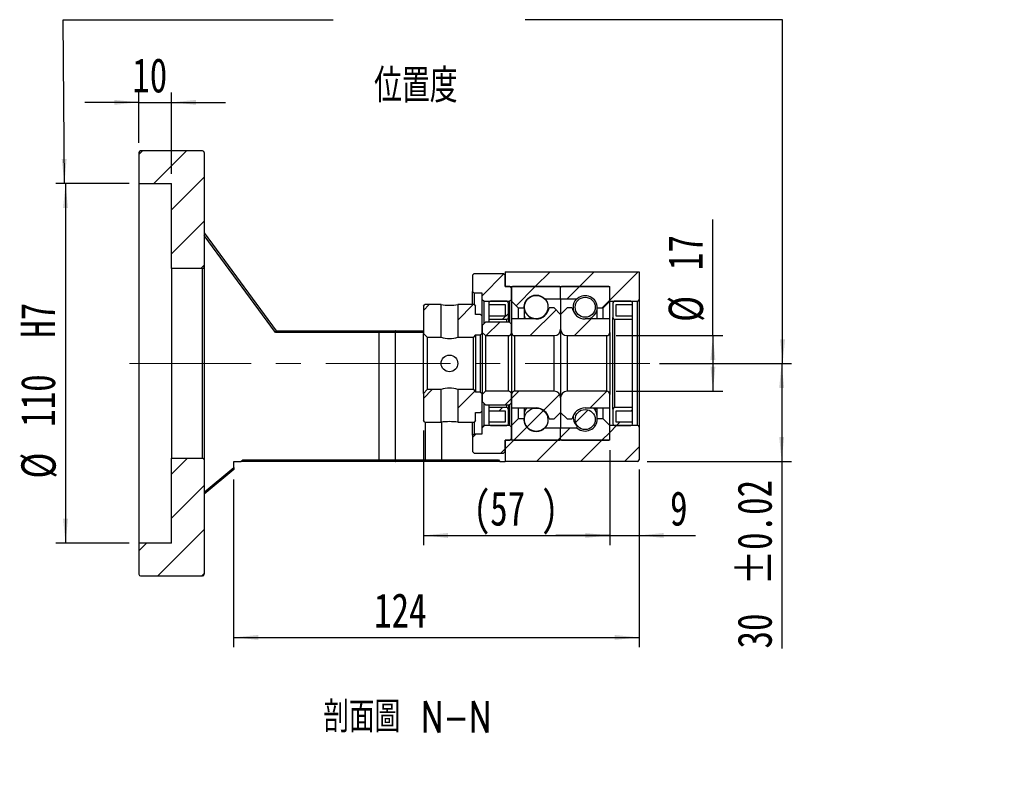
# Model space of a CAD drawing. Header units: millimetres. Extents: x 39 to 284, y 19 to 199.
# Tile 4 of 6: x 184 to 284, y 19 to 97. Entities that reach past the tile are written whole.
import ezdxf

# ---------------------------------------------------------------- set-up
doc = ezdxf.new("R2010")
doc.units = ezdxf.units.MM
doc.linetypes.add('CENTERX2', pattern=[20.32, 12.7, -2.54, 2.54, -2.54])
doc.layers.add('FORMAT', color=7, linetype='Continuous')
doc.styles.add('SLDTEXTSTYLE0', font='TXT', dxfattribs={"width": 0.75})
doc.styles.add('SLDTEXTSTYLE3', font='TXT', dxfattribs={"width": 0.75, "bigfont": 'bigfont'})
doc.dimstyles.new('SLDDIMSTYLE3', dxfattribs={"dimtxt": 3.5, "dimasz": 2.5, "dimexe": 0, "dimexo": 0.0625, "dimgap": 0.875, "dimtad": 1, "dimlfac": 3, "dimrnd": 1e-09, "dimzin": 12, "dimdsep": 46, "dimtxsty": 'SLDTEXTSTYLE0', "dimsah": 1, "dimcen": 0.09, "dimadec": 0, "dimazin": 3, "dimtfac": 1, "dimtofl": 0, "dimtmove": 0, "dimatfit": 3, "dimfxl": 0, "dimfrac": 2, "dimtolj": 1, "dimtzin": 12, "dimarcsym": 0})
doc.dimstyles.new('SLDDIMSTYLE5', dxfattribs={"dimtxt": 3.5, "dimasz": 2.5, "dimexe": 0, "dimexo": 0.0625, "dimgap": 0.875, "dimtad": 1, "dimlfac": 3, "dimrnd": 1e-09, "dimzin": 12, "dimdsep": 46, "dimtxsty": 'SLDTEXTSTYLE0', "dimsah": 1, "dimcen": 0.09, "dimadec": 0, "dimazin": 3, "dimtfac": 1, "dimtmove": 0, "dimatfit": 0, "dimfxl": 0, "dimfrac": 2, "dimtolj": 1, "dimtzin": 12, "dimarcsym": 0})
doc.dimstyles.new('SLDDIMSTYLE6', dxfattribs={"dimtxt": 3.5, "dimasz": 2.5, "dimexe": 0, "dimexo": 0.0625, "dimgap": 0.875, "dimtad": 1, "dimlfac": 3, "dimrnd": 1e-09, "dimzin": 12, "dimdsep": 46, "dimtxsty": 'SLDTEXTSTYLE0', "dimsah": 1, "dimcen": 0.09, "dimadec": 0, "dimazin": 3, "dimtfac": 1, "dimtofl": 0, "dimtmove": 0, "dimatfit": 3, "dimfxl": 0, "dimfrac": 2, "dimtolj": 1, "dimarcsym": 0})
doc.dimstyles.new('SLDDIMSTYLE7', dxfattribs={"dimtxt": 3.5, "dimasz": 2.5, "dimexe": 0, "dimexo": 0.0625, "dimgap": 0.875, "dimtad": 1, "dimlfac": 3, "dimrnd": 1e-09, "dimzin": 12, "dimdsep": 46, "dimtxsty": 'SLDTEXTSTYLE0', "dimsah": 1, "dimcen": 0.09, "dimadec": 0, "dimazin": 3, "dimtol": 1, "dimtp": 0.02, "dimtm": 0.02, "dimtfac": 1, "dimtofl": 0, "dimtmove": 0, "dimatfit": 3, "dimfxl": 0, "dimfrac": 2, "dimtolj": 1, "dimarcsym": 0})

# ---------------------------------------------------------------- blocks, each defined once
blk = doc.blocks.new('_D_10')
at = {"layer": 'FORMAT', "color": 7}
for p, q in [((195.71, 84.66), (195.71, 89.78)), ((199.04, 81.49), (199.04, 89.78)), ((195.71, 88.78), (190.21, 88.78)), ((195.71, 88.78), (199.04, 88.78)), ((199.04, 88.78), (204.54, 88.78))]:
    blk.add_line(p, q, dxfattribs=at)
for points in [[(195.71, 88.78), (193.21, 89.03), (193.21, 88.53)], [(199.04, 88.78), (201.54, 88.53), (201.54, 89.03)]]:
    blk.add_solid(points, dxfattribs=at)
at = {"layer": 'FORMAT', "color": 7, "insert": (195.03, 93.29), "char_height": 3.5, "attachment_point": 1, "style": 'SLDTEXTSTYLE0'}
blk.add_mtext('10', dxfattribs=at)
blk = doc.blocks.new('_D_11')
at = {"layer": 'FORMAT', "color": 7}
for p, q in [((194.71, 80.49), (187.23, 80.49)), ((188.23, 80.49), (188.23, 43.82)), ((194.71, 43.82), (187.23, 43.82))]:
    blk.add_line(p, q, dxfattribs=at)
for points in [[(188.23, 80.49), (187.98, 77.99), (188.48, 77.99)], [(188.23, 43.82), (188.48, 46.32), (187.98, 46.32)]]:
    blk.add_solid(points, dxfattribs=at)
at = {"layer": 'FORMAT', "color": 7, "char_height": 3.5, "attachment_point": 1, "rotation": 90, "style": 'SLDTEXTSTYLE0'}
for s, insert in [('H7', (183.67, 64.76)), ('110', (183.67, 55.69)), ('%%c', (183.72, 50.41))]:
    blk.add_mtext(s, dxfattribs=dict(at, insert=insert))
blk = doc.blocks.new('_D_12')
at = {"layer": 'FORMAT', "color": 7}
for p, q in [((246.71, 51.32), (246.71, 33.21)), ((205.37, 50.32), (205.37, 33.21)), ((205.37, 34.21), (246.71, 34.21))]:
    blk.add_line(p, q, dxfattribs=at)
for points in [[(205.37, 34.21), (207.87, 33.96), (207.87, 34.46)], [(246.71, 34.21), (244.21, 34.46), (244.21, 33.96)]]:
    blk.add_solid(points, dxfattribs=at)
at = {"layer": 'FORMAT', "color": 7, "insert": (219.68, 38.72), "char_height": 3.5, "attachment_point": 1, "style": 'SLDTEXTSTYLE0'}
blk.add_mtext('124', dxfattribs=at)
blk = doc.blocks.new('_D_13')
at = {"layer": 'FORMAT', "color": 7}
for p, q in [((224.71, 55.32), (224.71, 43.61)), ((243.71, 53.32), (243.71, 43.61)), ((224.71, 44.61), (243.71, 44.61))]:
    blk.add_line(p, q, dxfattribs=at)
for points in [[(224.71, 44.61), (227.21, 44.36), (227.21, 44.86)], [(243.71, 44.61), (241.21, 44.86), (241.21, 44.36)]]:
    blk.add_solid(points, dxfattribs=at)
at = {"layer": 'FORMAT', "color": 7, "char_height": 3.5, "attachment_point": 1, "style": 'SLDTEXTSTYLE0'}
for s, insert in [('(', (229.8, 49.12)), (')', (236.69, 49.12)), ('57', (231.52, 49.12))]:
    blk.add_mtext(s, dxfattribs=dict(at, insert=insert))
blk = doc.blocks.new('_D_14')
at = {"layer": 'FORMAT', "color": 7}
for p, q in [((243.71, 53.32), (243.71, 43.61)), ((246.71, 51.32), (246.71, 43.61)), ((243.71, 44.61), (238.21, 44.61)), ((243.71, 44.61), (246.71, 44.61)), ((246.71, 44.61), (252.45, 44.61))]:
    blk.add_line(p, q, dxfattribs=at)
for points in [[(243.71, 44.61), (241.21, 44.86), (241.21, 44.36)], [(246.71, 44.61), (249.21, 44.36), (249.21, 44.86)]]:
    blk.add_solid(points, dxfattribs=at)
at = {"layer": 'FORMAT', "color": 7, "insert": (249.86, 49.12), "char_height": 3.5, "attachment_point": 1, "style": 'SLDTEXTSTYLE0'}
blk.add_mtext('9', dxfattribs=at)
blk = doc.blocks.new('_D_15')
at = {"layer": 'FORMAT', "color": 7}
for p, q in [((254.23, 64.99), (254.23, 76.84)), ((244.37, 64.99), (255.23, 64.99)), ((254.23, 64.99), (254.23, 59.32)), ((244.37, 59.32), (255.23, 59.32))]:
    blk.add_line(p, q, dxfattribs=at)
for points in [[(254.23, 64.99), (253.98, 62.49), (254.48, 62.49)], [(254.23, 59.32), (254.48, 61.82), (253.98, 61.82)]]:
    blk.add_solid(points, dxfattribs=at)
at = {"layer": 'FORMAT', "color": 7, "char_height": 3.5, "attachment_point": 1, "rotation": 90, "style": 'SLDTEXTSTYLE0'}
for s, insert in [('17', (249.67, 71.67)), ('%%c', (249.72, 66.39))]:
    blk.add_mtext(s, dxfattribs=dict(at, insert=insert))
blk = doc.blocks.new('_D_16')
at = {"layer": 'FORMAT', "color": 7}
for p, q in [((248.79, 62.16), (262.24, 62.16)), ((261.24, 62.16), (261.24, 52.16)), ((247.54, 52.16), (262.24, 52.16)), ((261.24, 52.16), (261.24, 33.08))]:
    blk.add_line(p, q, dxfattribs=at)
for points in [[(261.24, 62.16), (260.99, 59.66), (261.49, 59.66)], [(261.24, 52.16), (261.49, 54.66), (260.99, 54.66)]]:
    blk.add_solid(points, dxfattribs=at)
at = {"layer": 'FORMAT', "color": 7, "char_height": 3.5, "attachment_point": 1, "rotation": 90, "style": 'SLDTEXTSTYLE0'}
for s, insert in [('±0.02', (256.73, 39.56)), ('30', (256.73, 33.08))]:
    blk.add_mtext(s, dxfattribs=dict(at, insert=insert))

msp = doc.modelspace()

# ---------------------------------------------------------------- hatches: boundary and pattern name
at = {"layer": 'FORMAT', "linetype": 'Continuous', "lineweight": 18}
h = msp.add_hatch(dxfattribs=at)
h.set_pattern_fill('ANSI31', color=256, style=0)
edge = h.paths.add_edge_path(flags=0)
edge.add_arc((202.2083, 83.6558), 0.1667, 0, 90)
edge.add_line((202.2083, 83.8224), (195.8749, 83.8224))
edge.add_arc((195.8749, 83.6558), 0.1667, 90, 180)
edge.add_line((195.7083, 83.6558), (195.7083, 80.4891))
edge.add_line((195.7083, 80.4891), (199.0416, 80.4891))
edge.add_line((199.0416, 80.4891), (199.0416, 71.8224))
edge.add_line((199.0416, 71.8224), (202.2083, 71.8224))
edge.add_arc((202.2083, 71.9891), 0.1667, 270, 360)
edge.add_line((202.3749, 71.9891), (202.3749, 83.6558))
h = msp.add_hatch(dxfattribs=at)
h.set_pattern_fill('ANSI31', color=256, style=0)
h.paths.add_polyline_path([(230.7083, 68.6558), (230.8749, 68.4891), (233.5416, 68.4891), (233.7083, 68.6558), (233.7083, 69.8224), (233.5416, 69.9891), (233.0416, 69.9891), (233.0416, 71.1558), (232.8749, 71.3224), (229.8749, 71.3224), (229.7083, 71.1558), (229.7083, 69.4891), (229.8749, 69.3224), (230.7083, 69.3224)], flags=0)
h = msp.add_hatch(dxfattribs=at)
h.set_pattern_fill('ANSI31', color=256, style=0)
edge = h.paths.add_edge_path(flags=0)
edge.add_line((246.7083, 68.6558), (246.7083, 71.4891))
edge.add_line((246.7083, 71.4891), (233.0416, 71.4891))
edge.add_line((233.0416, 71.4891), (233.0416, 69.9891))
edge.add_line((233.0416, 69.9891), (243.7083, 69.9891))
edge.add_line((243.7083, 69.9891), (243.7083, 68.4891))
edge.add_line((243.7083, 68.4891), (246.5416, 68.4891))
edge.add_arc((246.5416, 68.6558), 0.1667, 270, 360)
h = msp.add_hatch(dxfattribs=at)
h.set_pattern_fill('ANSI31', color=256, style=0)
edge = h.paths.add_edge_path(flags=0)
edge.add_line((238.6083, 69.9891), (233.8083, 69.9891))
edge.add_arc((233.8083, 69.8891), 0.1, 90, 180)
edge.add_line((233.7083, 69.8891), (233.7083, 68.4891))
edge.add_line((233.7083, 68.4891), (234.3749, 67.8224))
edge.add_line((234.3749, 67.8224), (234.9749, 67.8224))
edge.add_arc((236.2083, 67.8224), 1.2333, 49.179109, 180, ccw=False)
edge.add_line((237.0145, 68.7558), (238.7083, 68.7558))
edge.add_line((238.7083, 68.7558), (238.7083, 69.8891))
edge.add_arc((238.6083, 69.8891), 0.1, 0, 90)
h = msp.add_hatch(dxfattribs=at)
h.set_pattern_fill('ANSI31', color=256, style=0)
edge = h.paths.add_edge_path(flags=0)
edge.add_line((243.7083, 68.4891), (243.7083, 69.8891))
edge.add_arc((243.6083, 69.8891), 0.1, 0, 90)
edge.add_line((243.6083, 69.9891), (238.8083, 69.9891))
edge.add_arc((238.8083, 69.8891), 0.1, 90, 180)
edge.add_line((238.7083, 69.8891), (238.7083, 68.7558))
edge.add_line((238.7083, 68.7558), (240.4021, 68.7558))
edge.add_arc((241.2083, 67.8224), 1.2333, 0, 130.820891, ccw=False)
edge.add_line((242.4416, 67.8224), (243.0416, 67.8224))
edge.add_line((243.0416, 67.8224), (243.7083, 68.4891))
h = msp.add_hatch(dxfattribs=at)
h.set_pattern_fill('ANSI31', color=256, style=0)
edge = h.paths.add_edge_path(flags=0)
edge.add_line((231.3749, 68.1558), (233.0416, 68.1558))
edge.add_line((233.0416, 68.1558), (233.0416, 66.9891))
edge.add_line((233.0416, 66.9891), (231.3749, 66.9891))
edge.add_line((231.3749, 66.9891), (231.3749, 66.6558))
edge.add_line((231.3749, 66.6558), (233.2083, 66.6558))
edge.add_arc((233.2083, 66.8224), 0.1667, 270, 360)
edge.add_line((233.3749, 66.8224), (233.3749, 68.3224))
edge.add_arc((233.2083, 68.3224), 0.1667, 0, 90)
edge.add_line((233.2083, 68.4891), (231.5416, 68.4891))
edge.add_arc((231.5416, 68.3224), 0.1667, 90, 180)
edge.add_line((231.3749, 68.3224), (231.3749, 68.1558))
h = msp.add_hatch(dxfattribs=at)
h.set_pattern_fill('ANSI31', color=256, style=0)
edge = h.paths.add_edge_path(flags=0)
edge.add_arc((236.2083, 67.917), 1.2076, 0, 360)
h = msp.add_hatch(dxfattribs=at)
h.set_pattern_fill('ANSI31', color=256, style=0)
edge = h.paths.add_edge_path(flags=0)
edge.add_arc((241.2083, 67.8814), 1.0247, 0, 360)
h = msp.add_hatch(dxfattribs=at)
h.set_pattern_fill('ANSI31', color=256, style=0)
edge = h.paths.add_edge_path(flags=0)
edge.add_line((246.0416, 66.9891), (244.3749, 66.9891))
edge.add_line((244.3749, 66.9891), (244.3749, 68.1558))
edge.add_line((244.3749, 68.1558), (246.0416, 68.1558))
edge.add_line((246.0416, 68.1558), (246.0416, 68.3224))
edge.add_arc((245.8749, 68.3224), 0.1667, 0, 90)
edge.add_line((245.8749, 68.4891), (244.2083, 68.4891))
edge.add_arc((244.2083, 68.3224), 0.1667, 90, 180)
edge.add_line((244.0416, 68.3224), (244.0416, 66.8224))
edge.add_arc((244.2083, 66.8224), 0.1667, 180, 270)
edge.add_line((244.2083, 66.6558), (246.0416, 66.6558))
edge.add_line((246.0416, 66.6558), (246.0416, 66.9891))
h = msp.add_hatch(dxfattribs=at)
h.set_pattern_fill('ANSI31', color=256, style=0)
h.paths.add_polyline_path([(224.8749, 68.1558), (224.7083, 67.9891), (224.7083, 65.2224), (225.1083, 64.8224), (226.5249, 64.8224), (226.5249, 68.1558)], flags=0)
h = msp.add_hatch(dxfattribs=at)
h.set_pattern_fill('ANSI31', color=256, style=0)
h.paths.add_polyline_path([(230.7083, 66.9891), (230.5416, 67.1558), (230.0416, 67.1558), (230.0416, 67.9891), (229.8749, 68.1558), (228.2249, 68.1558), (228.2249, 64.8224), (229.8083, 64.8224), (230.0416, 65.0558), (230.0416, 65.0724), (230.5416, 65.0724), (230.7083, 65.2391)], flags=0)
h = msp.add_hatch(dxfattribs=at)
h.set_pattern_fill('ANSI31', color=256, style=0)
edge = h.paths.add_edge_path(flags=0)
edge.add_line((238.7083, 65.6558), (238.7083, 67.1558))
edge.add_line((238.7083, 67.1558), (238.0416, 67.8224))
edge.add_line((238.0416, 67.8224), (237.5265, 67.8224))
edge.add_arc((236.2083, 68.0224), 1.3333, 270, 351.373073, ccw=False)
edge.add_line((236.2083, 66.6891), (233.7083, 66.6891))
edge.add_line((233.7083, 66.6891), (233.7083, 65.3224))
edge.add_arc((234.0416, 65.3224), 0.3333, 180, 270)
edge.add_line((234.0416, 64.9891), (238.0416, 64.9891))
edge.add_arc((238.0416, 65.6558), 0.6667, 270, 360)
h = msp.add_hatch(dxfattribs=at)
h.set_pattern_fill('ANSI31', color=256, style=0)
edge = h.paths.add_edge_path(flags=0)
edge.add_line((239.89, 67.8224), (239.3749, 67.8224))
edge.add_line((239.3749, 67.8224), (238.7083, 67.1558))
edge.add_line((238.7083, 67.1558), (238.7083, 65.6558))
edge.add_arc((239.3749, 65.6558), 0.6667, 180, 270)
edge.add_line((239.3749, 64.9891), (243.3749, 64.9891))
edge.add_arc((243.3749, 65.3224), 0.3333, 270, 360)
edge.add_line((243.7083, 65.3224), (243.7083, 66.6891))
edge.add_line((243.7083, 66.6891), (241.2083, 66.6891))
edge.add_arc((241.2083, 68.0224), 1.3333, 188.626927, 270, ccw=False)
h = msp.add_hatch(dxfattribs=at)
h.set_pattern_fill('ANSI31', color=256, style=0)
edge = h.paths.add_edge_path(flags=0)
edge.add_line((230.7083, 65.3224), (231.0416, 64.9891))
edge.add_line((231.0416, 64.9891), (233.3749, 64.9891))
edge.add_arc((233.3749, 65.3224), 0.3333, 270, 360)
edge.add_line((233.7083, 65.3224), (233.7083, 66.0391))
edge.add_arc((233.3749, 66.0391), 0.3333, 0, 90)
edge.add_line((233.3749, 66.3724), (231.0416, 66.3724))
edge.add_line((231.0416, 66.3724), (230.7083, 66.0391))
edge.add_line((230.7083, 66.0391), (230.7083, 65.3224))
h = msp.add_hatch(dxfattribs=at)
h.set_pattern_fill('ANSI31', color=256, style=0)
h.paths.add_polyline_path([(224.7083, 56.3224), (224.8749, 56.1558), (226.5249, 56.1558), (226.5249, 59.4891), (225.1083, 59.4891), (224.7083, 59.0891)], flags=0)
h = msp.add_hatch(dxfattribs=at)
h.set_pattern_fill('ANSI31', color=256, style=0)
h.paths.add_polyline_path([(229.8749, 56.1558), (230.0416, 56.3224), (230.0416, 57.1558), (230.5416, 57.1558), (230.7083, 57.3224), (230.7083, 59.0724), (230.5416, 59.2391), (230.0416, 59.2391), (230.0416, 59.2558), (229.8083, 59.4891), (228.2249, 59.4891), (228.2249, 56.1558)], flags=0)
h = msp.add_hatch(dxfattribs=at)
h.set_pattern_fill('ANSI31', color=256, style=0)
edge = h.paths.add_edge_path(flags=0)
edge.add_line((231.0416, 59.3224), (230.7083, 58.9891))
edge.add_line((230.7083, 58.9891), (230.7083, 58.2724))
edge.add_line((230.7083, 58.2724), (231.0416, 57.9391))
edge.add_line((231.0416, 57.9391), (233.3749, 57.9391))
edge.add_arc((233.3749, 58.2724), 0.3333, 270, 360)
edge.add_line((233.7083, 58.2724), (233.7083, 58.9891))
edge.add_arc((233.3749, 58.9891), 0.3333, 0, 90)
edge.add_line((233.3749, 59.3224), (231.0416, 59.3224))
h = msp.add_hatch(dxfattribs=at)
h.set_pattern_fill('ANSI31', color=256, style=0)
edge = h.paths.add_edge_path(flags=0)
edge.add_line((237.5265, 56.4891), (238.0416, 56.4891))
edge.add_line((238.0416, 56.4891), (238.7083, 57.1558))
edge.add_line((238.7083, 57.1558), (238.7083, 58.6558))
edge.add_arc((238.0416, 58.6558), 0.6667, 0, 90)
edge.add_line((238.0416, 59.3224), (234.0416, 59.3224))
edge.add_arc((234.0416, 58.9891), 0.3333, 90, 180)
edge.add_line((233.7083, 58.9891), (233.7083, 57.6224))
edge.add_line((233.7083, 57.6224), (236.2083, 57.6224))
edge.add_arc((236.2083, 56.2891), 1.3333, 8.626927, 90, ccw=False)
h = msp.add_hatch(dxfattribs=at)
h.set_pattern_fill('ANSI31', color=256, style=0)
edge = h.paths.add_edge_path(flags=0)
edge.add_line((238.7083, 58.6558), (238.7083, 57.1558))
edge.add_line((238.7083, 57.1558), (239.3749, 56.4891))
edge.add_line((239.3749, 56.4891), (239.89, 56.4891))
edge.add_arc((241.2083, 56.2891), 1.3333, 90, 171.373073, ccw=False)
edge.add_line((241.2083, 57.6224), (243.7083, 57.6224))
edge.add_line((243.7083, 57.6224), (243.7083, 58.9891))
edge.add_arc((243.3749, 58.9891), 0.3333, 0, 90)
edge.add_line((243.3749, 59.3224), (239.3749, 59.3224))
edge.add_arc((239.3749, 58.6558), 0.6667, 90, 180)
h = msp.add_hatch(dxfattribs=at)
h.set_pattern_fill('ANSI31', color=256, style=0)
edge = h.paths.add_edge_path(flags=0)
edge.add_line((231.3749, 57.3224), (233.0416, 57.3224))
edge.add_line((233.0416, 57.3224), (233.0416, 56.1558))
edge.add_line((233.0416, 56.1558), (231.3749, 56.1558))
edge.add_line((231.3749, 56.1558), (231.3749, 55.9891))
edge.add_arc((231.5416, 55.9891), 0.1667, 180, 270)
edge.add_line((231.5416, 55.8224), (233.2083, 55.8224))
edge.add_arc((233.2083, 55.9891), 0.1667, 270, 360)
edge.add_line((233.3749, 55.9891), (233.3749, 57.4891))
edge.add_arc((233.2083, 57.4891), 0.1667, 0, 90)
edge.add_line((233.2083, 57.6558), (231.3749, 57.6558))
edge.add_line((231.3749, 57.6558), (231.3749, 57.3224))
h = msp.add_hatch(dxfattribs=at)
h.set_pattern_fill('ANSI31', color=256, style=0)
edge = h.paths.add_edge_path(flags=0)
edge.add_arc((236.2083, 56.3946), 1.2076, 0, 360)
h = msp.add_hatch(dxfattribs=at)
h.set_pattern_fill('ANSI31', color=256, style=0)
edge = h.paths.add_edge_path(flags=0)
edge.add_arc((241.2083, 56.4301), 1.0247, 0, 360)
h = msp.add_hatch(dxfattribs=at)
h.set_pattern_fill('ANSI31', color=256, style=0)
edge = h.paths.add_edge_path(flags=0)
edge.add_line((246.0416, 56.1558), (244.3749, 56.1558))
edge.add_line((244.3749, 56.1558), (244.3749, 57.3224))
edge.add_line((244.3749, 57.3224), (246.0416, 57.3224))
edge.add_line((246.0416, 57.3224), (246.0416, 57.6558))
edge.add_line((246.0416, 57.6558), (244.2083, 57.6558))
edge.add_arc((244.2083, 57.4891), 0.1667, 90, 180)
edge.add_line((244.0416, 57.4891), (244.0416, 55.9891))
edge.add_arc((244.2083, 55.9891), 0.1667, 180, 270)
edge.add_line((244.2083, 55.8224), (245.8749, 55.8224))
edge.add_arc((245.8749, 55.9891), 0.1667, 270, 360)
edge.add_line((246.0416, 55.9891), (246.0416, 56.1558))
h = msp.add_hatch(dxfattribs=at)
h.set_pattern_fill('ANSI31', color=256, style=0)
edge = h.paths.add_edge_path(flags=0)
edge.add_line((233.7083, 55.8224), (233.7083, 54.4224))
edge.add_arc((233.8083, 54.4224), 0.1, 180, 270)
edge.add_line((233.8083, 54.3224), (238.6083, 54.3224))
edge.add_arc((238.6083, 54.4224), 0.1, 270, 360)
edge.add_line((238.7083, 54.4224), (238.7083, 55.5558))
edge.add_line((238.7083, 55.5558), (237.0145, 55.5558))
edge.add_arc((236.2083, 56.4891), 1.2333, 180, 310.820891, ccw=False)
edge.add_line((234.9749, 56.4891), (234.3749, 56.4891))
edge.add_line((234.3749, 56.4891), (233.7083, 55.8224))
h = msp.add_hatch(dxfattribs=at)
h.set_pattern_fill('ANSI31', color=256, style=0)
edge = h.paths.add_edge_path(flags=0)
edge.add_line((238.8083, 54.3224), (243.6083, 54.3224))
edge.add_arc((243.6083, 54.4224), 0.1, 270, 360)
edge.add_line((243.7083, 54.4224), (243.7083, 55.8224))
edge.add_line((243.7083, 55.8224), (243.0416, 56.4891))
edge.add_line((243.0416, 56.4891), (242.4416, 56.4891))
edge.add_arc((241.2083, 56.4891), 1.2333, 229.179109, 360, ccw=False)
edge.add_line((240.4021, 55.5558), (238.7083, 55.5558))
edge.add_line((238.7083, 55.5558), (238.7083, 54.4224))
edge.add_arc((238.8083, 54.4224), 0.1, 180, 270)
h = msp.add_hatch(dxfattribs=at)
h.set_pattern_fill('ANSI31', color=256, style=0)
h.paths.add_polyline_path([(230.8749, 55.8224), (230.7083, 55.6558), (230.7083, 54.9891), (229.8749, 54.9891), (229.7083, 54.8224), (229.7083, 53.1558), (229.8749, 52.9891), (232.8749, 52.9891), (233.0416, 53.1558), (233.0416, 54.3224), (233.5416, 54.3224), (233.7083, 54.4891), (233.7083, 55.6558), (233.5416, 55.8224)], flags=0)
h = msp.add_hatch(dxfattribs=at)
h.set_pattern_fill('ANSI31', color=256, style=0)
edge = h.paths.add_edge_path(flags=0)
edge.add_line((246.7083, 52.3224), (246.7083, 55.6558))
edge.add_arc((246.5416, 55.6558), 0.1667, 0, 90)
edge.add_line((246.5416, 55.8224), (243.7083, 55.8224))
edge.add_line((243.7083, 55.8224), (243.7083, 54.3224))
edge.add_line((243.7083, 54.3224), (233.0416, 54.3224))
edge.add_line((233.0416, 54.3224), (233.0416, 52.1558))
edge.add_line((233.0416, 52.1558), (246.5416, 52.1558))
edge.add_arc((246.5416, 52.3224), 0.1667, 270, 360)
h = msp.add_hatch(dxfattribs=at)
h.set_pattern_fill('ANSI31', color=256, style=0)
edge = h.paths.add_edge_path(flags=0)
edge.add_arc((202.2083, 40.6558), 0.1667, 270, 360)
edge.add_line((202.3749, 40.6558), (202.3749, 52.3224))
edge.add_arc((202.2083, 52.3224), 0.1667, 0, 90)
edge.add_line((202.2083, 52.4891), (199.0416, 52.4891))
edge.add_line((199.0416, 52.4891), (199.0416, 43.8224))
edge.add_line((199.0416, 43.8224), (195.7083, 43.8224))
edge.add_line((195.7083, 43.8224), (195.7083, 40.6558))
edge.add_arc((195.8749, 40.6558), 0.1667, 180, 270)
edge.add_line((195.8749, 40.4891), (202.2083, 40.4891))

# ---------------------------------------------------------------- linework, layer by layer
at = {"color": 7, "linetype": 'Continuous', "lineweight": 25}
for p, q in [((195.7083, 83.6558), (195.7083, 80.4891)), ((202.2083, 83.8224), (195.8749, 83.8224)), ((202.3749, 83.6558), (202.3749, 71.9891)), ((195.7083, 80.4891), (199.0416, 80.4891)), ((195.7083, 80.4891), (195.7083, 43.8224)), ((199.0416, 71.8224), (199.0416, 80.4891)), ((202.3749, 75.4891), (209.7083, 65.4891)), ((209.6238, 65.3224), (202.3749, 75.2073)), ((202.2083, 71.8224), (199.0416, 71.8224)), ((199.0416, 71.8224), (199.0416, 52.4891)), ((202.2083, 52.4891), (202.2083, 71.8224)), ((202.3749, 71.9891), (202.3749, 52.3224)), ((229.7083, 71.1558), (229.8749, 71.3224)), ((229.8749, 71.3224), (232.8749, 71.3224)), ((232.8749, 71.3224), (233.0416, 71.1558)), ((233.0416, 71.4891), (233.0416, 69.9891)), ((233.0416, 71.4891), (246.7083, 71.4891)), ((246.7083, 71.4891), (246.7083, 68.6558)), ((229.7083, 71.1558), (229.7083, 69.4891)), ((233.0416, 69.9891), (233.0416, 71.1558)), ((229.8749, 69.3224), (229.7083, 69.4891)), ((229.7083, 68.1558), (229.7083, 69.4891)), ((230.7083, 69.3224), (229.8749, 69.3224)), ((229.8749, 69.3224), (229.8749, 68.1558)), ((230.7083, 68.6558), (230.7083, 69.3224)), ((233.5416, 69.9891), (233.0416, 69.9891)), ((233.0416, 69.9891), (243.7083, 69.9891)), ((233.5416, 69.9891), (233.7083, 69.8224)), ((233.7083, 69.8891), (233.7083, 68.4891)), ((233.7083, 68.6558), (233.7083, 69.8224)), ((238.6083, 69.9891), (233.8083, 69.9891)), ((238.7083, 68.7558), (238.7083, 69.8891)), ((243.6083, 69.9891), (238.8083, 69.9891)), ((243.7083, 68.4891), (243.7083, 69.9891)), ((243.7083, 68.4891), (243.7083, 69.8891)), ((230.8749, 68.4891), (230.7083, 68.6558)), ((230.7083, 66.9891), (230.7083, 68.6558)), ((230.8749, 68.4891), (233.5416, 68.4891)), ((230.8749, 68.4891), (230.8749, 66.2058)), ((231.3749, 68.3224), (231.3749, 68.1558)), ((233.2083, 68.4891), (231.5416, 68.4891)), ((233.3749, 66.8224), (233.3749, 68.3224)), ((233.7083, 68.6558), (233.5416, 68.4891)), ((233.5416, 66.3278), (233.5416, 68.4891)), ((233.7083, 68.4891), (234.3749, 67.8224)), ((233.7083, 68.4891), (233.7083, 66.6891)), ((237.0145, 68.7558), (238.7083, 68.7558)), ((238.7083, 68.7558), (238.7083, 67.1558)), ((238.7083, 68.7558), (240.4021, 68.7558)), ((240.4021, 68.7471), (240.4021, 68.7558)), ((243.0416, 67.8224), (243.7083, 68.4891)), ((243.7083, 68.4891), (246.5416, 68.4891)), ((243.7083, 66.6891), (243.7083, 68.4891)), ((244.0416, 68.3224), (244.0416, 66.8224)), ((245.8749, 68.4891), (244.2083, 68.4891)), ((246.0416, 68.1558), (246.0416, 68.3224)), ((246.5416, 55.8224), (246.5416, 68.4891)), ((246.7083, 68.6558), (246.7083, 55.6558)), ((224.7083, 67.9891), (224.8749, 68.1558)), ((224.7083, 67.9891), (224.7083, 65.2224)), ((226.5249, 68.1558), (224.8749, 68.1558)), ((226.5249, 64.8224), (226.5249, 68.1558)), ((228.2249, 68.1558), (228.2249, 64.8224)), ((229.8749, 68.1558), (228.2249, 68.1558)), ((229.8749, 68.1558), (230.0416, 67.9891)), ((230.0416, 67.1558), (230.0416, 67.9891)), ((231.3749, 68.1558), (231.3749, 66.9891)), ((231.3749, 68.1558), (233.0416, 68.1558)), ((233.0416, 68.1558), (233.0416, 66.9891)), ((234.3749, 67.8224), (234.9749, 67.8224)), ((234.3749, 67.8224), (234.3749, 66.6891)), ((234.9749, 67.8224), (234.9749, 66.6891)), ((238.0416, 67.8224), (237.5265, 67.8224)), ((238.7083, 67.1558), (238.0416, 67.8224)), ((239.3749, 67.8224), (238.7083, 67.1558)), ((239.89, 67.8224), (239.3749, 67.8224)), ((240.0532, 67.449), (240.0335, 67.3919)), ((242.4416, 66.6891), (242.4416, 67.8224)), ((242.4416, 67.8224), (243.0416, 67.8224)), ((243.0416, 66.6891), (243.0416, 67.8224)), ((244.3749, 68.1558), (246.0416, 68.1558)), ((244.3749, 66.9891), (244.3749, 68.1558)), ((246.0416, 66.9891), (246.0416, 68.1558)), ((230.5416, 67.1558), (230.0416, 67.1558)), ((230.5416, 67.1558), (230.7083, 66.9891)), ((230.7083, 65.2391), (230.7083, 66.9891)), ((230.7083, 66.0391), (231.0416, 66.3724)), ((233.3749, 66.3724), (231.0416, 66.3724)), ((233.0416, 66.9891), (231.3749, 66.9891)), ((231.3749, 66.9891), (231.3749, 66.6558)), ((231.3749, 66.6558), (231.3749, 66.3724)), ((231.3749, 66.6558), (233.2083, 66.6558)), ((233.3749, 66.8224), (233.3749, 66.3724)), ((233.7083, 66.6891), (233.7083, 65.3224)), ((236.2083, 66.6891), (233.7083, 66.6891)), ((238.7083, 67.1558), (238.7083, 65.6558)), ((243.7083, 66.6891), (241.2083, 66.6891)), ((243.7083, 65.3224), (243.7083, 66.6891)), ((244.0416, 57.4891), (244.0416, 66.8224)), ((244.2083, 66.6558), (244.2083, 57.6558)), ((244.2083, 66.6558), (246.0416, 66.6558)), ((246.0416, 66.9891), (244.3749, 66.9891)), ((246.0416, 66.6558), (246.0416, 66.9891)), ((246.0416, 57.6558), (246.0416, 66.6558)), ((220.1908, 65.3224), (209.6238, 65.3224)), ((209.7083, 65.4891), (220.1908, 65.4891)), ((220.1908, 65.4891), (220.1908, 65.3224)), ((220.1908, 65.4891), (221.9053, 65.4891)), ((221.8237, 65.3224), (220.1908, 65.3224)), ((220.1908, 52.3224), (220.1908, 65.3224)), ((221.8237, 65.3224), (221.8237, 52.3224)), ((221.9053, 65.4891), (224.7083, 65.4891)), ((230.7083, 66.0391), (230.7083, 65.3224)), ((231.0416, 64.9891), (230.7083, 65.3224)), ((233.7083, 65.3224), (233.7083, 66.0391)), ((233.7083, 65.3224), (233.7083, 58.9891)), ((238.7083, 65.6558), (238.7083, 58.6558)), ((243.7083, 65.3224), (243.7083, 58.9891)), ((225.1083, 64.8224), (224.7083, 65.2224)), ((224.7083, 59.0891), (224.7083, 65.2224)), ((225.1083, 64.8224), (225.1083, 59.4891)), ((225.1083, 64.8224), (226.5249, 64.8224)), ((228.2249, 64.8224), (229.8083, 64.8224)), ((230.0416, 65.0558), (229.8083, 64.8224)), ((229.8083, 59.4891), (229.8083, 64.8224)), ((230.0416, 65.0724), (230.5416, 65.0724)), ((230.0416, 65.0558), (230.0416, 65.0724)), ((230.0416, 65.0558), (230.0416, 59.2558)), ((230.7083, 65.2391), (230.5416, 65.0724)), ((230.5416, 59.2391), (230.5416, 65.0724)), ((230.7083, 65.2391), (230.7083, 59.0724)), ((231.0416, 64.9891), (231.0416, 59.3224)), ((231.0416, 64.9891), (233.3749, 64.9891)), ((233.3749, 59.3224), (233.3749, 64.9891)), ((234.0416, 59.3224), (234.0416, 64.9891)), ((234.0416, 64.9891), (238.0416, 64.9891)), ((238.0416, 59.3224), (238.0416, 64.9891)), ((239.3749, 64.9891), (243.3749, 64.9891)), ((239.3749, 64.9891), (239.3749, 59.3224)), ((243.3749, 64.9891), (243.3749, 59.3224)), ((224.7083, 59.0891), (225.1083, 59.4891)), ((226.5249, 59.4891), (225.1083, 59.4891)), ((226.5249, 56.1558), (226.5249, 59.4891)), ((229.8083, 59.4891), (228.2249, 59.4891)), ((228.2249, 59.4891), (228.2249, 56.1558)), ((229.8083, 59.4891), (230.0416, 59.2558)), ((230.0416, 59.2391), (230.0416, 59.2558)), ((230.5416, 59.2391), (230.0416, 59.2391)), ((230.5416, 59.2391), (230.7083, 59.0724)), ((230.7083, 58.9891), (231.0416, 59.3224)), ((233.3749, 59.3224), (231.0416, 59.3224)), ((238.0416, 59.3224), (234.0416, 59.3224)), ((243.3749, 59.3224), (239.3749, 59.3224)), ((224.7083, 59.0891), (224.7083, 56.3224)), ((230.7083, 57.3224), (230.7083, 59.0724)), ((230.7083, 58.9891), (230.7083, 58.2724)), ((231.0416, 57.9391), (230.7083, 58.2724)), ((233.7083, 58.2724), (233.7083, 58.9891)), ((233.7083, 58.9891), (233.7083, 57.6224)), ((238.7083, 58.6558), (238.7083, 57.1558)), ((243.7083, 57.6224), (243.7083, 58.9891)), ((230.7083, 57.3224), (230.5416, 57.1558)), ((230.7083, 55.6558), (230.7083, 57.3224)), ((230.8749, 58.1058), (230.8749, 55.8224)), ((231.0416, 57.9391), (233.3749, 57.9391)), ((231.3749, 57.9391), (231.3749, 57.6558)), ((233.2083, 57.6558), (231.3749, 57.6558)), ((231.3749, 57.6558), (231.3749, 57.3224)), ((231.3749, 57.3224), (233.0416, 57.3224)), ((231.3749, 57.3224), (231.3749, 56.1558)), ((233.0416, 57.3224), (233.0416, 56.1558)), ((233.3749, 57.9391), (233.3749, 57.4891)), ((233.3749, 55.9891), (233.3749, 57.4891)), ((233.5416, 55.8224), (233.5416, 57.9838)), ((233.7083, 57.6224), (233.7083, 55.8224)), ((233.7083, 57.6224), (236.2083, 57.6224)), ((234.3749, 57.6224), (234.3749, 56.4891)), ((234.9749, 57.6224), (234.9749, 56.4891)), ((241.2083, 57.6224), (243.7083, 57.6224)), ((242.4416, 56.4891), (242.4416, 57.6224)), ((243.0416, 56.4891), (243.0416, 57.6224)), ((243.7083, 55.8224), (243.7083, 57.6224)), ((244.0416, 57.4891), (244.0416, 55.9891)), ((246.0416, 57.6558), (244.2083, 57.6558)), ((244.3749, 57.3224), (246.0416, 57.3224)), ((244.3749, 56.1558), (244.3749, 57.3224)), ((246.0416, 57.3224), (246.0416, 57.6558)), ((246.0416, 56.1558), (246.0416, 57.3224)), ((224.8749, 56.1558), (224.7083, 56.3224)), ((230.0416, 56.3224), (229.8749, 56.1558)), ((230.0416, 57.1558), (230.5416, 57.1558)), ((230.0416, 56.3224), (230.0416, 57.1558)), ((234.3749, 56.4891), (233.7083, 55.8224)), ((234.9749, 56.4891), (234.3749, 56.4891)), ((237.5265, 56.4891), (238.0416, 56.4891)), ((238.0416, 56.4891), (238.7083, 57.1558)), ((238.7083, 57.1558), (238.7083, 55.5558)), ((238.7083, 57.1558), (239.3749, 56.4891)), ((239.3749, 56.4891), (239.89, 56.4891)), ((243.0416, 56.4891), (242.4416, 56.4891)), ((243.7083, 55.8224), (243.0416, 56.4891)), ((224.8749, 56.1558), (226.5249, 56.1558)), ((228.2249, 56.1558), (229.8749, 56.1558)), ((229.7083, 54.8224), (229.7083, 56.1558)), ((229.8749, 56.1558), (229.8749, 54.9891)), ((230.7083, 55.6558), (230.8749, 55.8224)), ((230.7083, 54.9891), (230.7083, 55.6558)), ((233.5416, 55.8224), (230.8749, 55.8224)), ((233.0416, 56.1558), (231.3749, 56.1558)), ((231.3749, 56.1558), (231.3749, 55.9891)), ((231.5416, 55.8224), (233.2083, 55.8224)), ((233.5416, 55.8224), (233.7083, 55.6558)), ((233.7083, 55.8224), (233.7083, 54.4224)), ((233.7083, 54.4891), (233.7083, 55.6558)), ((238.7083, 55.5558), (237.0145, 55.5558)), ((238.7083, 54.4224), (238.7083, 55.5558)), ((240.4021, 55.5558), (238.7083, 55.5558)), ((240.4021, 55.5558), (240.4021, 55.7799)), ((243.7083, 54.3224), (243.7083, 55.8224)), ((246.5416, 55.8224), (243.7083, 55.8224)), ((243.7083, 54.4224), (243.7083, 55.8224)), ((244.2083, 55.8224), (245.8749, 55.8224)), ((246.0416, 56.1558), (244.3749, 56.1558)), ((246.0416, 55.9891), (246.0416, 56.1558)), ((246.7083, 55.6558), (246.7083, 52.3224)), ((229.7083, 54.8224), (229.8749, 54.9891)), ((229.7083, 54.8224), (229.7083, 53.1558)), ((229.8749, 54.9891), (230.7083, 54.9891)), ((233.0416, 54.3224), (233.5416, 54.3224)), ((233.0416, 53.1558), (233.0416, 54.3224)), ((233.0416, 54.3224), (233.0416, 52.1558)), ((243.7083, 54.3224), (233.0416, 54.3224)), ((233.7083, 54.4891), (233.5416, 54.3224)), ((233.8083, 54.3224), (238.6083, 54.3224)), ((238.8083, 54.3224), (243.6083, 54.3224)), ((199.0416, 43.8224), (199.0416, 52.4891)), ((199.0416, 52.4891), (202.2083, 52.4891)), ((202.3749, 52.3224), (202.3749, 40.6558)), ((206.1146, 52.1558), (206.3146, 52.3224)), ((206.3146, 52.3224), (220.1908, 52.3224)), ((220.1908, 52.3224), (221.8237, 52.3224)), ((220.1908, 52.3224), (220.1908, 52.1558)), ((221.8237, 52.3224), (224.9262, 52.3224)), ((224.9262, 52.3224), (226.5591, 52.3224)), ((226.5591, 52.3224), (226.5591, 52.1558)), ((226.5591, 52.3224), (232.3749, 52.3224)), ((229.8749, 52.9891), (229.7083, 53.1558)), ((229.8749, 52.9891), (232.8749, 52.9891)), ((233.0416, 53.1558), (232.8749, 52.9891)), ((202.3749, 49.0394), (205.3749, 51.5394)), ((205.3749, 51.3224), (202.3749, 48.8224)), ((205.3749, 51.5394), (205.3749, 52.1558)), ((205.3749, 52.1558), (206.1146, 52.1558)), ((205.3749, 51.5394), (205.3749, 51.3224)), ((206.3749, 52.1558), (206.1146, 52.1558)), ((220.1908, 52.1558), (206.3749, 52.1558)), ((221.9053, 52.1558), (220.1908, 52.1558)), ((224.8446, 52.1558), (221.9053, 52.1558)), ((226.5591, 52.1558), (224.8446, 52.1558)), ((232.5416, 52.1558), (226.5591, 52.1558)), ((232.5416, 52.1558), (233.0416, 52.1558)), ((246.5416, 52.1558), (233.0416, 52.1558)), ((195.7083, 43.8224), (195.7083, 40.6558)), ((199.0416, 43.8224), (195.7083, 43.8224)), ((195.8749, 40.4891), (202.2083, 40.4891))]:
    msp.add_line(p, q, dxfattribs=at)
at = {"color": 8, "linetype": 'Continuous', "lineweight": 25}
for p, q in [((233.2083, 66.3724), (233.2083, 66.6558)), ((224.7083, 65.3224), (221.8237, 65.3224)), ((233.2083, 57.6558), (233.2083, 57.9391)), ((224.9262, 52.3224), (224.9262, 56.1558)), ((226.5591, 56.1605), (226.5591, 52.3224))]:
    msp.add_line(p, q, dxfattribs=at)
at = {"color": 7, "linetype": 'Continuous', "lineweight": 25, "flags": 128}
for points in [[(237.4202, 67.4665), (237.4164, 67.4859), (237.3939, 67.5773)], [(242.3973, 66.6891), (242.4164, 66.7683), (242.4404, 66.9623)], [(209.7083, 65.4891), (209.7067, 65.4859), (209.7019, 65.4764), (209.694, 65.461), (209.6835, 65.4403), (209.6707, 65.415), (209.6561, 65.3862), (209.6403, 65.355), (209.6238, 65.3224)], [(221.9053, 65.4891), (221.8894, 65.4859), (221.8741, 65.4764), (221.86, 65.461), (221.8476, 65.4403), (221.8375, 65.415), (221.8299, 65.3862), (221.8253, 65.355), (221.8237, 65.3224)], [(242.2405, 57.3742), (242.3417, 57.5628), (242.3654, 57.6224)], [(237.4048, 56.5574), (237.4164, 56.608), (237.4403, 56.799)], [(206.3146, 52.3224), (206.3264, 52.2899), (206.3377, 52.2587), (206.3481, 52.2298), (206.3573, 52.2046), (206.3648, 52.1839), (206.3704, 52.1685), (206.3738, 52.159), (206.3749, 52.1558)], [(221.8237, 52.3224), (221.8253, 52.2899), (221.8299, 52.2587), (221.8375, 52.2298), (221.8476, 52.2046), (221.86, 52.1839), (221.8741, 52.1685), (221.8894, 52.159), (221.9053, 52.1558)], [(224.9262, 52.3224), (224.9246, 52.2899), (224.92, 52.2587), (224.9124, 52.2298), (224.9023, 52.2046), (224.8899, 52.1839), (224.8758, 52.1685), (224.8605, 52.159), (224.8446, 52.1558)]]:
    msp.add_lwpolyline(points, dxfattribs=at)
at = {"color": 7, "linetype": 'Continuous', "lineweight": 25}
for centre, radius in [((236.2083, 67.917), 1.2076), ((241.2083, 67.8814), 1.0247), ((227.3749, 62.1558), 0.85), ((236.2083, 56.3946), 1.2076), ((241.2083, 56.4301), 1.0247)]:
    msp.add_circle(centre, radius, dxfattribs=at)
for centre, radius, start, end in [((195.8749, 83.6558), 0.1667, 90, 180), ((202.2083, 83.6558), 0.1667, 0, 90), ((202.2083, 71.9891), 0.1667, 270, 0), ((233.8083, 69.8891), 0.1, 90, 180), ((238.6083, 69.8891), 0.1, 0, 90), ((238.8083, 69.8891), 0.1, 90, 180), ((243.6083, 69.8891), 0.1, 0, 90), ((231.5416, 68.3224), 0.1667, 90, 180), ((233.2083, 68.3224), 0.1667, 0, 90), ((236.2083, 67.8224), 1.2333, 49.179109, 180), ((236.2083, 67.917), 1.2333, 0, 42.550081), ((241.2083, 67.8814), 1.2333, 137.164345, 222.906319), ((241.2083, 67.8224), 1.2333, 0, 130.820891), ((244.2083, 68.3224), 0.1667, 90, 180), ((245.8749, 68.3224), 0.1667, 0, 90), ((246.5416, 68.6558), 0.1667, 270, 0), ((227.3749, 74.1161), 6.0206, 261.883747, 278.116253), ((236.2083, 67.917), 1.2333, 182.324548, 264.61001), ((236.2083, 68.0224), 1.3333, 270, 351.373073), ((236.2083, 67.917), 1.2333, 289.269004, 0), ((241.2083, 68.0224), 1.3333, 188.626927, 270), ((241.2083, 67.8814), 1.2333, 284.815202, 357.668195), ((233.2083, 66.8224), 0.1667, 270, 0), ((233.3749, 66.0391), 0.3333, 0, 90), ((236.2083, 67.2377), 1.2333, 182.471552, 206.408805), ((244.2083, 66.8224), 0.1667, 180, 270), ((233.3749, 65.3224), 0.3333, 270, 0), ((234.0416, 65.3224), 0.3333, 180, 270), ((238.0416, 65.6558), 0.6667, 270, 0), ((239.3749, 65.6558), 0.6667, 180, 270), ((243.3749, 65.3224), 0.3333, 270, 0), ((227.3749, 67.4009), 2.7149, 251.754888, 288.245112), ((227.3749, 56.9106), 2.715, 71.755046, 108.244954), ((233.3749, 58.9891), 0.3333, 0, 90), ((234.0416, 58.9891), 0.3333, 90, 180), ((238.0416, 58.6558), 0.6667, 0, 90), ((239.3749, 58.6558), 0.6667, 90, 180), ((243.3749, 58.9891), 0.3333, 0, 90), ((233.3749, 58.2724), 0.3333, 270, 0), ((233.2083, 57.4891), 0.1667, 0, 90), ((236.2083, 56.8563), 1.2333, 141.597294, 177.577515), ((236.2083, 56.2891), 1.3333, 8.626927, 90), ((241.2083, 56.2891), 1.3333, 90, 171.373073), ((241.2083, 56.6993), 1.2333, 2.388268, 48.460518), ((244.2083, 57.4891), 0.1667, 90, 180), ((227.3749, 50.1972), 6.0189, 81.881446, 98.118554), ((236.2083, 56.4891), 1.2333, 180, 310.820891), ((241.2083, 56.6993), 1.2333, 174.98681, 225.144571), ((241.2083, 56.4891), 1.2333, 229.179109, 0), ((231.5416, 55.9891), 0.1667, 180, 270), ((233.2083, 55.9891), 0.1667, 270, 360), ((244.2083, 55.9891), 0.1667, 180, 270), ((245.8749, 55.9891), 0.1667, 270, 360), ((246.5416, 55.6558), 0.1667, 0, 90), ((233.8083, 54.4224), 0.1, 180, 270), ((238.6083, 54.4224), 0.1, 270, 360), ((238.8083, 54.4224), 0.1, 180, 270), ((243.6083, 54.4224), 0.1, 270, 0), ((202.2083, 52.3224), 0.1667, 0, 90), ((232.5416, 52.3224), 0.1667, 180, 270), ((246.5416, 52.3224), 0.1667, 270, 0), ((195.8749, 40.6558), 0.1667, 180, 270), ((202.2083, 40.6558), 0.1667, 270, 0)]:
    msp.add_arc(centre, radius, start, end, dxfattribs=at)
at = {"layer": 'FORMAT', "color": 7}
for p, q in [((188.1147, 80.4891), (187.9742, 97.2102)), ((187.9742, 97.2102), (215.5306, 97.2102)), ((261.3234, 97.2102), (235.0768, 97.2102)), ((261.3356, 62.1267), (261.3234, 97.2102))]:
    msp.add_line(p, q, dxfattribs=at)
at = {"layer": 'FORMAT', "color": 7, "linetype": 'CENTERX2', "lineweight": 18}
msp.add_line((247.7866, 62.1558), (194.7615, 62.1558), dxfattribs=at)
at = {"layer": 'FORMAT', "color": 7}
for points in [[(188.1147, 80.4891), (188.3436, 82.9911), (187.8437, 82.9869)], [(261.3356, 62.1267), (261.5847, 64.6268), (261.0847, 64.6266)]]:
    msp.add_solid(points, dxfattribs=at)

# ---------------------------------------------------------------- texts
at = {"layer": 'FORMAT', "color": 7, "insert": (219.6887, 92.2007), "char_height": 3.439583, "attachment_point": 1, "style": 'SLDTEXTSTYLE3'}
msp.add_mtext('\\M+188CA\\M+19275\\M+19378', dxfattribs=at)
at = {"layer": 'FORMAT', "insert": (223.059, 27.6989), "char_height": 3.175, "attachment_point": 2, "style": 'SLDTEXTSTYLE3'}
msp.add_mtext('\\M+19655\\M+196CA\\M+19AA4 N-N', dxfattribs=at)

# ---------------------------------------------------------------- dimensions: what is measured, and where the dimension line sits
at = {"layer": 'FORMAT', "color": 7}
for base, p1, p2, dimstyle, picture, middle in [((199.0416, 88.7796), (195.7083, 83.6558), (199.0416, 80.4891), 'SLDDIMSTYLE5', '_D_10', (197.6154, 88.7796)), ((246.7083, 44.6065), (243.7083, 54.3224), (246.7083, 52.3224), 'SLDDIMSTYLE5', '_D_14', (251.1575, 44.6065)), ((246.7083, 34.213), (205.3749, 51.3224), (246.7083, 52.3224), 'SLDDIMSTYLE3', '_D_12', (223.5635, 34.213))]:
    dim = msp.add_linear_dim(base=base, p1=p1, p2=p2, dimstyle=dimstyle, dxfattribs=at)
    dim.commit()
    dim.dimension.update_dxf_attribs({"geometry": picture, "text_midpoint": middle, "dimtype": 160})
for base, p1, p2, text, dimstyle, picture, middle in [((188.2305, 43.8224), (195.7083, 80.4891), (195.7083, 43.8224), '%%c<>H7', 'SLDDIMSTYLE6', '_D_11', (188.2305, 60.4632)), ((254.2316, 59.3224), (243.3749, 64.9891), (243.3749, 59.3224), '%%c<>', 'SLDDIMSTYLE3', '_D_15', (254.2316, 71.615))]:
    dim = msp.add_linear_dim(base=base, p1=p1, p2=p2, angle=90, text=text, dimstyle=dimstyle, dxfattribs=at)
    dim.commit()
    dim.dimension.update_dxf_attribs({"geometry": picture, "text_midpoint": middle, "dimtype": 160})
dim = msp.add_linear_dim(base=(261.2444, 52.1558), p1=(247.7866, 62.1558), p2=(246.5416, 52.1558), angle=90, dimstyle='SLDDIMSTYLE7', dxfattribs=at)
dim.commit()
dim.dimension.update_dxf_attribs({"geometry": '_D_16', "text_midpoint": (261.2444, 42.118), "dimtype": 160})
dim = msp.add_linear_dim(base=(243.7083, 44.6065), p1=(224.7083, 56.3224), p2=(243.7083, 54.3224), text='(<>)', dimstyle='SLDDIMSTYLE3', dxfattribs=at)
dim.commit()
dim.dimension.update_dxf_attribs({"geometry": '_D_13', "text_midpoint": (234.1034, 44.6065), "dimtype": 160})

doc.saveas('drawing.dxf')
